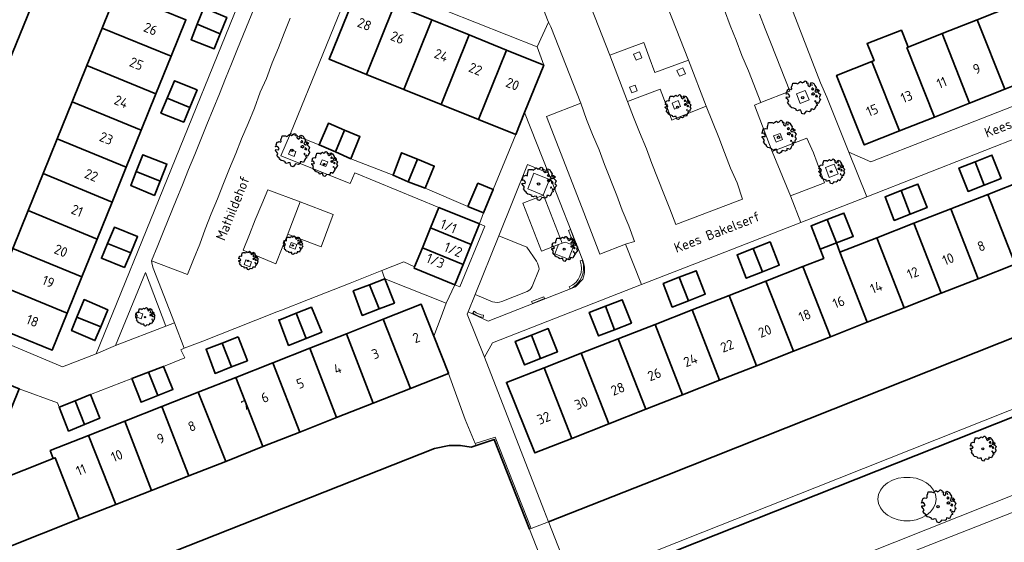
# Model space of a CAD drawing. Header units: metres. Extents: x 152391 to 157968, y 462336 to 467280.
# Tile 138 of 256: x 154445 to 154579, y 464732 to 464804. Entities that reach past the tile are written whole.
import ezdxf
from ezdxf.enums import TextEntityAlignment as Align

# ---------------------------------------------------------------- set-up
doc = ezdxf.new("R2010")
doc.units = ezdxf.units.M
doc.header["$LTSCALE"] = 0.75
doc.layers.get('0').update_dxf_attribs({"lineweight": 25})
for name, color, linetype, lineweight in [('B-GV-GR-BOOM-S', 252, 'Continuous', 25), ('B-WE-GK-BESCHOEIING-G', 251, 'GK-BESCHOEIING', 35), ('B-WE-GR-BEPLANTING_CULTUUR_VASTE PLANTENVAK-GV', 251, 'Continuous', 18), ('B-WE-GR-GROENVOORZIENING-GV', 251, 'Continuous', 18), ('B-WE-IE-TERREINAFSCHEIDING_KUNSTMATIG_MUUR-GV', 251, 'Continuous', 18), ('B-WE-KW-KUNSTWERK_DEK-GV', 5, 'Continuous', 18), ('B-WE-OG-BEBOUWING-GV', 6, 'Continuous', 35), ('B-WE-OG-BEBOUWING-T18', 1, 'Continuous', 18), ('B-WE-OG-TERREIN_CULTUURSCHEIDING-GV', 251, 'Continuous', 18), ('B-WE-OG-TOPOGRAFIE-T18', 1, 'Continuous', 18), ('B-WE-OG-WATER_SLOOT-GV', 251, 'Continuous', 18), ('B-WE-VH-VERHARDING_ASFALT-GV', 251, 'Continuous', 18), ('B-WE-VH-VERHARDING_BETONSTRAATSTEEN-GV', 251, 'Continuous', 18), ('B-WE-VH-VERHARDING_TEGEL-GV', 251, 'Continuous', 18), ('B-WE-VH-VERHARDING_TEGEL_RUBBER-GV', 251, 'Continuous', 18)]:
    doc.layers.add(name, color=color, linetype=linetype, lineweight=lineweight)
doc.styles.add('NLCS-ISO-M750-T18', font='NLCS-ISO.ttf', dxfattribs={"height": 1.35})
doc.linetypes.add('GK-BESCHOEIING', pattern='A,30,-5,[1,NLCS.SHX,S=1,R=0,X=0,Y=0],-5', length=40)

# ---------------------------------------------------------------- blocks, each defined once
blk = doc.blocks.new('SGR-BOOM_21_30')
at = {"linetype": 'Continuous'}
for p, q in [((-1.05, 1.33), (-1.02, 1.5)), ((-1.02, 1.5), (-0.67, 1.5)), ((-0.67, 1.5), (-0.52, 1.43)), ((-0.52, 1.43), (-0.47, 1.45)), ((-0.47, 1.45), (-0.37, 1.55)), ((-0.37, 1.55), (-0.23, 1.65)), ((-0.23, 1.65), (-0.13, 1.58)), ((-0.13, 1.58), (-0.06, 1.52)), ((-0.06, 1.52), (0.07, 1.58)), ((0.07, 1.58), (0.2, 1.71)), ((0.2, 1.71), (0.26, 1.73)), ((0.26, 1.73), (0.33, 1.7)), ((0.33, 1.7), (0.39, 1.65)), ((0.4, 1.53), (0.38, 1.5)), ((0.38, 1.5), (0.53, 1.52)), ((0.39, 1.65), (0.4, 1.53)), ((0.54, 1.48), (0.51, 1.29)), ((0.53, 1.52), (0.54, 1.48)), ((0.79, 1.4), (0.89, 1.56)), ((0.8, 1.29), (0.79, 1.4)), ((0.89, 1.56), (1.02, 1.53)), ((0.97, 1.37), (0.93, 1.33)), ((0.96, 1.27), (0.97, 1.37)), ((1.02, 1.53), (1.16, 1.45)), ((1.16, 1.45), (1.25, 1.27)), ((-1.7, 0.37), (-1.66, 0.48)), ((-1.49, 0.41), (-1.7, 0.37)), ((-1.68, -0.03), (-1.67, 0.09)), ((-1.67, 0.09), (-1.39, 0.07)), ((-1.66, 0.48), (-1.6, 0.53)), ((-1.63, 0.58), (-1.53, 0.87)), ((-1.6, 0.53), (-1.63, 0.58)), ((-1.53, 0.87), (-1.46, 0.86)), ((-1.42, 0.33), (-1.49, 0.41)), ((-1.46, 0.86), (-1.34, 0.91)), ((-1.33, 0.18), (-1.42, 0.33)), ((-1.39, 0.07), (-1.33, 0.18)), ((-1.34, 0.91), (-1.18, 0.86)), ((-1.18, 0.86), (-1.12, 0.92)), ((-1.13, 1.09), (-1.11, 1.19)), ((-1.12, 0.92), (-1.13, 1.09)), ((-1.11, 1.19), (-1.05, 1.33)), ((0.51, 1.29), (0.57, 1.24)), ((0.57, 1.24), (0.69, 1.15)), ((0.69, 1.15), (0.75, 1.2)), ((0.75, 1.2), (0.8, 1.29)), ((0.94, 0.91), (0.89, 0.87)), ((0.89, 0.87), (0.93, 0.83)), ((0.93, 0.41), (0.89, 0.33)), ((0.89, 0.33), (1.03, 0.32)), ((0.93, 1.33), (0.95, 1.25)), ((0.93, 0.83), (0.98, 0.84)), ((1.05, 0.46), (0.93, 0.41)), ((0.97, 0.97), (0.94, 0.91)), ((0.95, 1.25), (0.96, 1.24)), ((1.03, 0.97), (0.97, 0.97)), ((0.98, 0.84), (1.03, 0.78)), ((1.08, 0.94), (1.03, 0.97)), ((1.03, 0.78), (1.08, 0.84)), ((1.03, 0.32), (1.11, 0.25)), ((1.11, 0.46), (1.05, 0.46)), ((1.12, 0.87), (1.08, 0.94)), ((1.08, 0.84), (1.12, 0.87)), ((1.22, 0.4), (1.11, 0.46)), ((1.11, 0.25), (1.2, 0.37)), ((1.2, 0.37), (1.24, 0.41)), ((1.32, 0.79), (1.23, 0.69)), ((1.23, 0.69), (1.27, 0.63)), ((1.25, 1.27), (1.38, 1.06)), ((1.27, 0.63), (1.38, 0.56)), ((1.34, 0.18), (1.31, 0.1)), ((1.43, 0.05), (1.31, 0.1)), ((1.38, 1.06), (1.32, 0.79)), ((1.36, 0.3), (1.34, 0.23)), ((1.34, 0.23), (1.34, 0.18)), ((1.43, 0.23), (1.36, 0.3)), ((1.38, 0.56), (1.44, 0.6)), ((1.47, 0.2), (1.43, 0.23)), ((1.43, 0.05), (1.51, 0.14)), ((1.47, 0.86), (1.44, 0.81)), ((1.44, 0.81), (1.46, 0.74)), ((1.44, 0.6), (1.57, 0.56)), ((1.46, 0.74), (1.53, 0.69)), ((1.54, 0.86), (1.47, 0.86)), ((1.51, 0.14), (1.47, 0.2)), ((1.53, 0.73), (1.64, 0.68)), ((1.53, 0.69), (1.54, 0.73)), ((1.62, 0.76), (1.54, 0.86)), ((1.57, 0.56), (1.64, 0.51)), ((1.73, 0.71), (1.62, 0.76)), ((1.64, 0.68), (1.73, 0.71)), ((1.64, 0.51), (1.81, 0.32)), ((1.72, 0.1), (1.67, 0.04)), ((1.67, 0.04), (1.76, -0.09)), ((1.81, 0.32), (1.72, 0.1)), ((-1.54, -0.18), (-1.68, -0.03)), ((-1.55, -0.51), (-1.49, -0.42)), ((-1.35, -0.75), (-1.55, -0.51)), ((-1.44, -0.32), (-1.54, -0.18)), ((-1.49, -0.42), (-1.44, -0.32)), ((-1.25, -0.78), (-1.35, -0.75)), ((-1.27, -0.9), (-1.25, -0.78)), ((-1.11, -1.05), (-1.27, -0.9)), ((-0.91, -1.08), (-1.11, -1.05)), ((-0.67, -1.18), (-0.91, -1.08)), ((-0.68, -1.29), (-0.67, -1.18)), ((-0.55, -1.33), (-0.68, -1.29)), ((-0.4, -1.26), (-0.55, -1.33)), ((-0.19, -1.28), (-0.4, -1.26)), ((-0.16, -1.43), (-0.19, -1.28)), ((0.84, -1.16), (0.83, -1.36)), ((1.03, -1.18), (0.84, -1.16)), ((1.18, -1.24), (1.03, -1.18)), ((1.29, -1.01), (1.18, -1.24)), ((1.29, -0.29), (1.24, -0.36)), ((1.24, -0.36), (1.25, -0.42)), ((1.26, -0.42), (1.33, -0.41)), ((1.33, -0.34), (1.29, -0.29)), ((1.36, -0.88), (1.29, -1.01)), ((1.33, -0.41), (1.33, -0.34)), ((1.37, -0.83), (1.36, -0.88)), ((1.48, -0.8), (1.37, -0.83)), ((1.46, -0.47), (1.39, -0.59)), ((1.39, -0.59), (1.43, -0.64)), ((1.43, -0.64), (1.5, -0.7)), ((1.58, -0.59), (1.46, -0.47)), ((1.5, -0.7), (1.48, -0.8)), ((1.66, -0.52), (1.58, -0.59)), ((1.68, -0.42), (1.66, -0.52)), ((1.72, -0.31), (1.68, -0.42)), ((1.84, -0.18), (1.72, -0.31)), ((1.76, -0.09), (1.84, -0.18)), ((-0.13, -1.49), (-0.16, -1.43)), ((-0.1, -1.61), (-0.13, -1.49)), ((0.11, -1.67), (-0.1, -1.61)), ((0.25, -1.52), (0.11, -1.67)), ((0.36, -1.38), (0.25, -1.52)), ((0.68, -1.44), (0.36, -1.38)), ((0.83, -1.36), (0.68, -1.44))]:
    blk.add_line(p, q, dxfattribs=at)
blk.add_circle((0, 0), 0.126, dxfattribs=at)
blk = doc.blocks.new('SGR-BOOM_31_50')
at = {"linetype": 'Continuous'}
for p, q in [((-1.51, 1.45), (-1.48, 1.58)), ((-1.49, 1.23), (-1.51, 1.45)), ((-1.48, 1.58), (-1.4, 1.78)), ((-1.4, 1.78), (-1.36, 2)), ((-1.36, 2), (-0.89, 2)), ((-0.89, 2), (-0.69, 1.91)), ((-0.69, 1.91), (-0.63, 1.93)), ((-0.63, 1.93), (-0.49, 2.06)), ((-0.49, 2.06), (-0.3, 2.2)), ((-0.3, 2.2), (-0.18, 2.11)), ((-0.18, 2.11), (-0.08, 2.02)), ((-0.08, 2.02), (0.09, 2.11)), ((0.09, 2.11), (0.27, 2.28)), ((0.27, 2.28), (0.35, 2.31)), ((0.35, 2.31), (0.44, 2.26)), ((0.44, 2.26), (0.52, 2.2)), ((0.54, 2.04), (0.51, 2)), ((0.51, 2), (0.71, 2.02)), ((0.52, 2.2), (0.54, 2.04)), ((0.72, 1.98), (0.68, 1.71)), ((0.68, 1.71), (0.75, 1.65)), ((0.71, 2.02), (0.72, 1.98)), ((0.75, 1.65), (0.92, 1.54)), ((0.92, 1.54), (1, 1.6)), ((1, 1.6), (1.06, 1.71)), ((1.05, 1.87), (1.19, 2.09)), ((1.06, 1.71), (1.05, 1.87)), ((1.19, 2.09), (1.36, 2.04)), ((1.3, 1.82), (1.23, 1.78)), ((1.23, 1.78), (1.27, 1.67)), ((1.27, 1.67), (1.28, 1.65)), ((1.28, 1.69), (1.3, 1.82)), ((1.36, 2.04), (1.54, 1.93)), ((1.54, 1.93), (1.67, 1.69)), ((1.67, 1.69), (1.84, 1.41)), ((1.84, 1.41), (1.76, 1.06)), ((-2.27, 0.49), (-2.21, 0.64)), ((-1.99, 0.55), (-2.27, 0.49)), ((-2.24, -0.04), (-2.22, 0.11)), ((-2.22, 0.11), (-1.85, 0.09)), ((-2.21, 0.64), (-2.13, 0.71)), ((-2.18, 0.77), (-2.04, 1.17)), ((-2.13, 0.71), (-2.18, 0.77)), ((-2.04, 1.17), (-1.94, 1.14)), ((-1.9, 0.44), (-1.99, 0.55)), ((-1.94, 1.14), (-1.79, 1.21)), ((-1.77, 0.25), (-1.9, 0.44)), ((-1.85, 0.09), (-1.77, 0.25)), ((-1.79, 1.21), (-1.57, 1.14)), ((-1.57, 1.14), (-1.49, 1.23)), ((1.25, 1.21), (1.19, 1.17)), ((1.19, 1.17), (1.23, 1.1)), ((1.23, 0.55), (1.19, 0.44)), ((1.19, 0.44), (1.37, 0.42)), ((1.23, 1.1), (1.31, 1.12)), ((1.4, 0.62), (1.23, 0.55)), ((1.3, 1.3), (1.25, 1.21)), ((1.37, 1.3), (1.3, 1.3)), ((1.31, 1.12), (1.37, 1.03)), ((1.44, 1.25), (1.37, 1.3)), ((1.37, 1.03), (1.44, 1.12)), ((1.37, 0.42), (1.48, 0.33)), ((1.48, 0.62), (1.4, 0.62)), ((1.5, 1.17), (1.44, 1.25)), ((1.44, 1.12), (1.5, 1.17)), ((1.62, 0.53), (1.48, 0.62)), ((1.48, 0.33), (1.61, 0.49)), ((1.61, 0.49), (1.65, 0.55)), ((1.76, 1.06), (1.64, 0.93)), ((1.64, 0.93), (1.7, 0.84)), ((1.7, 0.84), (1.84, 0.75)), ((1.79, 0.25), (1.75, 0.14)), ((1.91, 0.07), (1.75, 0.14)), ((1.81, 0.4), (1.79, 0.31)), ((1.79, 0.31), (1.79, 0.25)), ((1.9, 0.31), (1.81, 0.4)), ((1.84, 0.75), (1.92, 0.79)), ((1.96, 0.27), (1.9, 0.31)), ((1.91, 0.07), (2.01, 0.18)), ((1.96, 1.14), (1.92, 1.08)), ((1.92, 1.08), (1.95, 0.99)), ((1.92, 0.79), (2.09, 0.75)), ((1.95, 0.99), (2.04, 0.93)), ((2.06, 1.14), (1.96, 1.14)), ((2.01, 0.18), (1.96, 0.27)), ((2.04, 0.97), (2.18, 0.9)), ((2.04, 0.93), (2.06, 0.97)), ((2.16, 1.01), (2.06, 1.14)), ((2.09, 0.75), (2.18, 0.68)), ((2.3, 0.95), (2.16, 1.01)), ((2.18, 0.9), (2.3, 0.95)), ((2.18, 0.68), (2.41, 0.42)), ((2.29, 0.14), (2.23, 0.05)), ((2.23, 0.05), (2.35, -0.13)), ((2.41, 0.42), (2.29, 0.14)), ((-2.05, -0.24), (-2.24, -0.04)), ((-2.07, -0.67), (-1.99, -0.56)), ((-1.8, -1), (-2.07, -0.67)), ((-1.91, -0.43), (-2.05, -0.24)), ((-1.99, -0.56), (-1.91, -0.43)), ((-1.67, -1.05), (-1.8, -1)), ((-1.7, -1.2), (-1.67, -1.05)), ((-1.48, -1.4), (-1.7, -1.2)), ((1.72, -0.39), (1.65, -0.48)), ((1.65, -0.48), (1.67, -0.56)), ((1.68, -0.56), (1.78, -0.54)), ((1.78, -0.45), (1.72, -0.39)), ((1.81, -1.18), (1.72, -1.35)), ((1.78, -0.54), (1.78, -0.45)), ((1.82, -1.11), (1.81, -1.18)), ((1.98, -1.07), (1.82, -1.11)), ((1.95, -0.63), (1.85, -0.78)), ((1.85, -0.78), (1.9, -0.85)), ((1.9, -0.85), (1.99, -0.94)), ((2.1, -0.78), (1.95, -0.63)), ((1.99, -0.94), (1.98, -1.07)), ((2.21, -0.7), (2.1, -0.78)), ((2.24, -0.56), (2.21, -0.7)), ((2.29, -0.41), (2.24, -0.56)), ((2.46, -0.24), (2.29, -0.41)), ((2.35, -0.13), (2.46, -0.24)), ((-1.22, -1.44), (-1.48, -1.4)), ((-0.89, -1.57), (-1.22, -1.44)), ((-0.91, -1.72), (-0.89, -1.57)), ((-0.73, -1.77), (-0.91, -1.72)), ((-0.53, -1.68), (-0.73, -1.77)), ((-0.25, -1.7), (-0.53, -1.68)), ((-0.21, -1.9), (-0.25, -1.7)), ((-0.18, -1.99), (-0.21, -1.9)), ((-0.13, -2.14), (-0.18, -1.99)), ((0.15, -2.23), (-0.13, -2.14)), ((0.34, -2.03), (0.15, -2.23)), ((0.47, -1.83), (0.34, -2.03)), ((0.91, -1.92), (0.47, -1.83)), ((1.11, -1.81), (0.91, -1.92)), ((1.13, -1.55), (1.11, -1.81)), ((1.37, -1.57), (1.13, -1.55)), ((1.58, -1.66), (1.37, -1.57)), ((1.72, -1.35), (1.58, -1.66))]:
    blk.add_line(p, q, dxfattribs=at)
blk.add_circle((0, 0), 0.169, dxfattribs=at)
blk = doc.blocks.new('SGR-BOOM_0_20')
at = {"linetype": 'Continuous'}
for p, q in [((-1.28, 0.27), (-1.24, 0.36)), ((-1.12, 0.31), (-1.28, 0.27)), ((-1.26, -0.02), (-1.25, 0.06)), ((-1.25, 0.06), (-1.04, 0.05)), ((-1.24, 0.36), (-1.2, 0.4)), ((-1.22, 0.43), (-1.15, 0.66)), ((-1.2, 0.4), (-1.22, 0.43)), ((-1.15, 0.66), (-1.09, 0.64)), ((-1.07, 0.25), (-1.12, 0.31)), ((-1.09, 0.64), (-1.01, 0.68)), ((-1, 0.14), (-1.07, 0.25)), ((-1.04, 0.05), (-1, 0.14)), ((-1.01, 0.68), (-0.88, 0.64)), ((-0.88, 0.64), (-0.84, 0.69)), ((-0.85, 0.82), (-0.83, 0.89)), ((-0.84, 0.69), (-0.85, 0.82)), ((-0.83, 0.89), (-0.79, 1)), ((-0.79, 1), (-0.76, 1.12)), ((-0.76, 1.12), (-0.5, 1.12)), ((-0.5, 1.12), (-0.39, 1.07)), ((-0.39, 1.07), (-0.35, 1.09)), ((-0.35, 1.09), (-0.27, 1.16)), ((-0.27, 1.16), (-0.17, 1.24)), ((-0.17, 1.24), (-0.1, 1.19)), ((-0.1, 1.19), (-0.05, 1.14)), ((-0.05, 1.14), (0.05, 1.19)), ((0.05, 1.19), (0.15, 1.28)), ((0.15, 1.28), (0.2, 1.3)), ((0.2, 1.3), (0.25, 1.27)), ((0.25, 1.27), (0.29, 1.24)), ((0.3, 1.15), (0.28, 1.12)), ((0.28, 1.12), (0.4, 1.14)), ((0.29, 1.24), (0.3, 1.15)), ((0.41, 1.11), (0.38, 0.96)), ((0.38, 0.96), (0.42, 0.93)), ((0.4, 1.14), (0.41, 1.11)), ((0.42, 0.93), (0.52, 0.87)), ((0.52, 0.87), (0.56, 0.9)), ((0.56, 0.9), (0.6, 0.96)), ((0.59, 1.05), (0.67, 1.17)), ((0.6, 0.96), (0.59, 1.05)), ((0.67, 1.17), (0.76, 1.15)), ((0.7, 0.68), (0.67, 0.66)), ((0.67, 0.66), (0.69, 0.62)), ((0.69, 0.31), (0.67, 0.25)), ((0.67, 0.25), (0.77, 0.24)), ((0.73, 1.03), (0.69, 1)), ((0.69, 1), (0.71, 0.94)), ((0.69, 0.62), (0.74, 0.63)), ((0.79, 0.35), (0.69, 0.31)), ((0.73, 0.73), (0.7, 0.68)), ((0.71, 0.94), (0.72, 0.93)), ((0.72, 0.95), (0.73, 1.03)), ((0.77, 0.73), (0.73, 0.73)), ((0.74, 0.63), (0.77, 0.58)), ((0.76, 1.15), (0.87, 1.09)), ((0.81, 0.71), (0.77, 0.73)), ((0.77, 0.58), (0.81, 0.63)), ((0.77, 0.24), (0.83, 0.19)), ((0.83, 0.35), (0.79, 0.35)), ((0.84, 0.66), (0.81, 0.71)), ((0.81, 0.63), (0.84, 0.66)), ((0.91, 0.3), (0.83, 0.35)), ((0.83, 0.19), (0.9, 0.27)), ((0.87, 1.09), (0.94, 0.95)), ((0.9, 0.27), (0.93, 0.31)), ((0.99, 0.59), (0.92, 0.52)), ((0.92, 0.52), (0.96, 0.47)), ((0.94, 0.95), (1.03, 0.79)), ((0.96, 0.47), (1.03, 0.42)), ((1.01, 0.14), (0.98, 0.08)), ((1.08, 0.04), (0.98, 0.08)), ((1.03, 0.79), (0.99, 0.59)), ((1.02, 0.22), (1.01, 0.18)), ((1.01, 0.18), (1.01, 0.14)), ((1.07, 0.18), (1.02, 0.22)), ((1.03, 0.42), (1.08, 0.45)), ((1.1, 0.15), (1.07, 0.18)), ((1.1, 0.64), (1.08, 0.61)), ((1.08, 0.61), (1.1, 0.56)), ((1.08, 0.45), (1.17, 0.42)), ((1.08, 0.04), (1.13, 0.1)), ((1.16, 0.64), (1.1, 0.64)), ((1.1, 0.56), (1.15, 0.52)), ((1.13, 0.1), (1.1, 0.15)), ((1.15, 0.55), (1.23, 0.51)), ((1.15, 0.52), (1.16, 0.55)), ((1.22, 0.57), (1.16, 0.64)), ((1.17, 0.42), (1.23, 0.39)), ((1.3, 0.53), (1.22, 0.57)), ((1.23, 0.51), (1.3, 0.53)), ((1.23, 0.39), (1.36, 0.24)), ((1.29, 0.08), (1.25, 0.03)), ((1.25, 0.03), (1.32, -0.07)), ((1.36, 0.24), (1.29, 0.08)), ((-1.15, -0.13), (-1.26, -0.02)), ((-1.16, -0.38), (-1.12, -0.32)), ((-1.02, -0.56), (-1.16, -0.38)), ((-1.08, -0.24), (-1.15, -0.13)), ((-1.12, -0.32), (-1.08, -0.24)), ((-0.94, -0.59), (-1.02, -0.56)), ((-0.95, -0.67), (-0.94, -0.59)), ((-0.83, -0.79), (-0.95, -0.67)), ((-0.68, -0.81), (-0.83, -0.79)), ((-0.5, -0.88), (-0.68, -0.81)), ((-0.51, -0.97), (-0.5, -0.88)), ((-0.41, -0.99), (-0.51, -0.97)), ((-0.3, -0.95), (-0.41, -0.99)), ((-0.14, -0.96), (-0.3, -0.95)), ((-0.12, -1.07), (-0.14, -0.96)), ((-0.1, -1.12), (-0.12, -1.07)), ((-0.07, -1.2), (-0.1, -1.12)), ((0.08, -1.25), (-0.07, -1.2)), ((0.19, -1.14), (0.08, -1.25)), ((0.27, -1.03), (0.19, -1.14)), ((0.51, -1.08), (0.27, -1.03)), ((0.62, -1.02), (0.51, -1.08)), ((0.63, -0.87), (0.62, -1.02)), ((0.77, -0.88), (0.63, -0.87)), ((0.89, -0.93), (0.77, -0.88)), ((0.96, -0.76), (0.89, -0.93)), ((0.96, -0.22), (0.93, -0.27)), ((0.93, -0.27), (0.94, -0.32)), ((0.95, -0.32), (1, -0.3)), ((1, -0.26), (0.96, -0.22)), ((1.02, -0.66), (0.96, -0.76)), ((1, -0.3), (1, -0.26)), ((1.03, -0.63), (1.02, -0.66)), ((1.11, -0.6), (1.03, -0.63)), ((1.1, -0.35), (1.04, -0.44)), ((1.04, -0.44), (1.07, -0.48)), ((1.07, -0.48), (1.12, -0.53)), ((1.18, -0.44), (1.1, -0.35)), ((1.12, -0.53), (1.11, -0.6)), ((1.24, -0.39), (1.18, -0.44)), ((1.26, -0.32), (1.24, -0.39)), ((1.29, -0.23), (1.26, -0.32)), ((1.38, -0.13), (1.29, -0.23)), ((1.32, -0.07), (1.38, -0.13))]:
    blk.add_line(p, q, dxfattribs=at)
blk.add_circle((0, 0), 0.0948, dxfattribs=at)

msp = doc.modelspace()

# ---------------------------------------------------------------- linework, layer by layer
at = {"layer": 'B-WE-GK-BESCHOEIING-G'}
for points in [[(154429.81, 464765.15), (154453.64, 464823.55)], [(154604.91, 464769.95), (154601.5, 464768.56), (154533.06, 464741.35), (154516.96, 464735.04)], [(154520.63, 464725.63), (154608.38, 464760.44)], [(154507.06, 464745.44), (154506.39, 464745.21), (154504.93, 464745.45), (154503.39, 464745.45), (154501.36, 464745.04), (154450.78, 464725.05), (154440.85, 464721.08)], [(154514.35, 464734.02), (154509.52, 464746.29), (154507.06, 464745.44)]]:
    msp.add_lwpolyline(points, dxfattribs=at)
at = {"layer": 'B-WE-GR-BEPLANTING_CULTUUR_VASTE PLANTENVAK-GV'}
msp.add_lwpolyline([(154505.31, 464770.22), (154504.17, 464767.41), (154504.86, 464767.13), (154508.24, 464775.46), (154507.54, 464775.74), (154506.4, 464772.93)], close=True, dxfattribs=at)
at = {"layer": 'B-WE-GR-GROENVOORZIENING-GV'}
for points in [[(154528.59, 464798.95), (154528.92, 464798.14), (154529.73, 464798.47), (154529.4, 464799.29)], [(154534.51, 464796.74), (154534.85, 464795.93), (154535.66, 464796.26), (154535.32, 464797.08)], [(154528.34, 464793.66), (154529.09, 464793.94), (154528.79, 464794.72), (154528.04, 464794.44)], [(154550.84, 464793.55), (154551.35, 464792.19), (154552.56, 464792.69), (154552.03, 464794)], [(154533.86, 464792.26), (154534.2, 464791.45), (154535.01, 464791.79), (154534.68, 464792.6)], [(154547.73, 464787.79), (154548.06, 464786.93), (154548.95, 464787.27), (154548.6, 464788.13)], [(154481.68, 464785.92), (154481.43, 464785.27), (154482.2, 464784.98), (154482.44, 464785.64)], [(154486.02, 464784.52), (154485.77, 464783.87), (154486.54, 464783.58), (154486.78, 464784.24)], [(154554.83, 464783.45), (154555.33, 464782.09), (154556.55, 464782.59), (154556.02, 464783.9)], [(154516.25, 464779.7), (154517.09, 464781.84), (154514.96, 464782.68), (154514.12, 464780.54)], [(154481.8, 464773.22), (154481.56, 464772.56), (154482.32, 464772.28), (154482.57, 464772.93)], [(154518.34, 464772.95), (154517.82, 464771.67), (154519.67, 464770.92), (154520.43, 464772.8), (154519.26, 464773.27), (154518.81, 464773.12)], [(154475.6, 464770.83), (154475.36, 464770.18), (154476.12, 464769.89), (154476.36, 464770.55)], [(154460.75, 464763.72), (154460.51, 464763.07), (154461.27, 464762.78), (154461.52, 464763.44)]]:
    msp.add_lwpolyline(points, close=True, dxfattribs=at)
at = {"layer": 'B-WE-IE-TERREINAFSCHEIDING_KUNSTMATIG_MUUR-GV'}
for points in [[(154519.95, 464774.98), (154519.68, 464774.87), (154520.34, 464773.2), (154520.62, 464773.31)], [(154516.42, 464765.53), (154516.32, 464765.8), (154514.65, 464765.15), (154514.75, 464764.87)], [(154514.35, 464734.02), (154514.57, 464734.1), (154509.67, 464746.59), (154506.95, 464745.72), (154507.06, 464745.44), (154509.52, 464746.29)]]:
    msp.add_lwpolyline(points, close=True, dxfattribs=at)
for points in [[(154521.28, 464770.69, -0.402455), (154519.79, 464767.14)], [(154519.91, 464766.87, 0.402302), (154521.56, 464770.79)], [(154506.61, 464763.57, 0.126204), (154508.04, 464762.97)], [(154508.08, 464763.26, -0.125824), (154506.8, 464763.81)]]:
    msp.add_lwpolyline(points, format="xyb", dxfattribs=at)
for points in [[(154521.56, 464770.79), (154521.28, 464770.69)], [(154519.79, 464767.14), (154519.91, 464766.87)], [(154506.8, 464763.81), (154506.61, 464763.57)], [(154508.04, 464762.97), (154508.08, 464763.26)]]:
    msp.add_lwpolyline(points, dxfattribs=at)
at = {"layer": 'B-WE-KW-KUNSTWERK_DEK-GV'}
msp.add_lwpolyline([(154514.35, 464734.02), (154517.69, 464725.54), (154518.06, 464724.61), (154518.37, 464723.82), (154520.94, 464724.82), (154520.63, 464725.63), (154520.27, 464726.56), (154517, 464734.94), (154516.96, 464735.04), (154514.57, 464734.1)], close=True, dxfattribs=at)
at = {"layer": 'B-WE-OG-BEBOUWING-GV'}
for points in [[(154465.37, 464798.66), (154467.4, 464803.67), (154457.97, 464807.54), (154455.94, 464802.51)], [(154492.08, 464796.19), (154495.92, 464805.71), (154490.82, 464807.77), (154486.98, 464798.25)], [(154495.92, 464805.71), (154492.08, 464796.19), (154497.18, 464794.13), (154501.02, 464803.65)], [(154472.09, 464801.75), (154472.98, 464803.97), (154469.84, 464805.28), (154468.95, 464803.04)], [(154575.55, 464803.66), (154579.31, 464794.17), (154584.12, 464796.08), (154580.36, 464805.57)], [(154472.09, 464801.75), (154468.95, 464803.04), (154468.11, 464800.93), (154471.25, 464799.67)], [(154502.28, 464792.07), (154506.11, 464801.58), (154501.02, 464803.65), (154497.18, 464794.13)], [(154570.75, 464801.76), (154574.51, 464792.27), (154579.31, 464794.17), (154575.55, 464803.66)], [(154455.94, 464802.51), (154453.88, 464797.42), (154463.31, 464793.55), (154465.37, 464798.66)], [(154561.14, 464797.95), (154564.91, 464788.46), (154569.71, 464790.36), (154565.95, 464799.86), (154566.1, 464799.92), (154565.96, 464800.26), (154565.18, 464802.23), (154560.5, 464800.42), (154561.42, 464798.18), (154561.46, 464798.08)], [(154574.51, 464792.27), (154570.75, 464801.76), (154566.1, 464799.92), (154565.95, 464799.86), (154569.71, 464790.36)], [(154506.11, 464801.58), (154502.28, 464792.07), (154507.38, 464790.01), (154511.21, 464799.52)], [(154507.38, 464790.01), (154512.48, 464787.95), (154513.7, 464791), (154516.3, 464797.47), (154511.21, 464799.52)], [(154564.91, 464788.46), (154561.14, 464797.95), (154556.34, 464796.05), (154560.11, 464786.55)], [(154463.31, 464793.55), (154453.88, 464797.42), (154451.86, 464792.42), (154461.29, 464788.56)], [(154464.83, 464792.92), (154467.93, 464791.65), (154468.93, 464794.07), (154465.83, 464795.33)], [(154459.25, 464783.5), (154461.29, 464788.56), (154451.86, 464792.42), (154449.82, 464787.4)], [(154467.93, 464791.65), (154464.83, 464792.92), (154463.98, 464790.9), (154467.11, 464789.68)], [(154487.87, 464785.62), (154489.1, 464788.55), (154486.87, 464789.51), (154485.61, 464786.54)], [(154487.87, 464785.62), (154489.93, 464784.65), (154491.19, 464787.68), (154489.1, 464788.55)], [(154449.82, 464787.4), (154447.9, 464782.64), (154457.32, 464778.73), (154459.25, 464783.5)], [(154460.62, 464782.93), (154463.87, 464781.58), (154464.8, 464783.93), (154461.52, 464785.21)], [(154497.8, 464781.48), (154499.07, 464784.58), (154496.89, 464785.47), (154495.71, 464782.39)], [(154497.8, 464781.48), (154500.11, 464780.64), (154501.35, 464783.65), (154499.07, 464784.58)], [(154575.26, 464784.25), (154573.05, 464783.39), (154574.31, 464780.18), (154576.51, 464781.04)], [(154576.51, 464781.04), (154578.81, 464781.94), (154577.56, 464785.15), (154575.26, 464784.25)], [(154463.87, 464781.58), (154460.62, 464782.93), (154459.86, 464781), (154463.11, 464779.65)], [(154457.32, 464778.73), (154447.9, 464782.64), (154445.84, 464777.56), (154455.27, 464773.67)], [(154582.05, 464781.76), (154577, 464779.79), (154580.73, 464770.24), (154585.78, 464772.23)], [(154505.94, 464778.15), (154508.08, 464777.25), (154509.4, 464780.46), (154507.31, 464781.3)], [(154565.15, 464780.3), (154562.95, 464779.44), (154564.2, 464776.23), (154566.4, 464777.09)], [(154566.4, 464777.09), (154568.7, 464777.99), (154567.45, 464781.2), (154565.15, 464780.3)], [(154575.68, 464768.26), (154580.73, 464770.24), (154577, 464779.79), (154571.95, 464777.81)], [(154453.19, 464768.53), (154455.27, 464773.67), (154445.84, 464777.56), (154443.76, 464772.4)], [(154506.4, 464772.93), (154507.54, 464775.74), (154501.98, 464777.99), (154500.83, 464775.19)], [(154570.63, 464766.27), (154575.68, 464768.26), (154571.95, 464777.81), (154566.89, 464775.84)], [(154556.3, 464773.14), (154555.05, 464776.35), (154552.84, 464775.49), (154554.1, 464772.28)], [(154555.05, 464776.35), (154556.3, 464773.14), (154558.6, 464774.04), (154557.34, 464777.24)], [(154456.71, 464773.08), (154459.86, 464771.78), (154460.8, 464774.01), (154457.63, 464775.3)], [(154500.83, 464775.19), (154499.72, 464772.49), (154505.31, 464770.22), (154506.4, 464772.93)], [(154570.63, 464766.27), (154566.89, 464775.84), (154561.84, 464773.86), (154565.58, 464764.29)], [(154556.79, 464771.89), (154560.53, 464762.3), (154565.58, 464764.29), (154561.84, 464773.86)], [(154453.19, 464768.53), (154443.76, 464772.4), (154441.74, 464767.41), (154451.18, 464763.54)], [(154456.71, 464773.08), (154455.86, 464771.05), (154459.01, 464769.79), (154459.86, 464771.78)], [(154498.65, 464769.88), (154498.58, 464769.71), (154504.17, 464767.41), (154505.31, 464770.22), (154499.72, 464772.49)], [(154544.94, 464772.4), (154542.74, 464771.54), (154543.99, 464768.33), (154546.19, 464769.19)], [(154544.94, 464772.4), (154546.19, 464769.19), (154548.49, 464770.09), (154547.24, 464773.29)], [(154551.73, 464769.91), (154555.48, 464760.32), (154560.53, 464762.3), (154556.79, 464771.89), (154556.3, 464773.14), (154554.1, 464772.28), (154554.58, 464771.03)], [(154534.83, 464768.45), (154536.09, 464765.24), (154538.39, 464766.14), (154537.13, 464769.34)], [(154555.48, 464760.32), (154551.73, 464769.91), (154546.68, 464767.94), (154550.43, 464758.34)], [(154492.5, 464767.44), (154493.81, 464764.12), (154495.9, 464764.93), (154494.61, 464768.26)], [(154534.83, 464768.45), (154532.63, 464767.59), (154533.88, 464764.38), (154536.09, 464765.24)], [(154451.18, 464763.54), (154441.74, 464767.41), (154439.68, 464762.32), (154449.14, 464758.49)], [(154493.81, 464764.12), (154492.5, 464767.44), (154490.27, 464766.58), (154491.51, 464763.23)], [(154541.63, 464765.96), (154545.39, 464756.35), (154550.43, 464758.34), (154546.68, 464767.94)], [(154452.52, 464763), (154455.76, 464761.67), (154456.72, 464764.01), (154453.48, 464765.4)], [(154525.98, 464761.29), (154528.28, 464762.19), (154527.03, 464765.39), (154524.73, 464764.5)], [(154545.39, 464756.35), (154541.63, 464765.96), (154536.58, 464763.99), (154540.34, 464754.37)], [(154482.49, 464763.53), (154483.82, 464760.09), (154485.96, 464760.94), (154484.56, 464764.35)], [(154501.29, 464760.4), (154499.57, 464764.76), (154494.37, 464762.71), (154498.11, 464753.25), (154503.31, 464755.3), (154503.29, 464755.36)], [(154524.73, 464764.5), (154522.52, 464763.64), (154523.78, 464760.43), (154525.98, 464761.29)], [(154535.29, 464752.38), (154540.34, 464754.37), (154536.58, 464763.99), (154531.52, 464762.01)], [(154455.76, 464761.67), (154452.52, 464763), (154451.78, 464761.16), (154454.98, 464759.79)], [(154482.49, 464763.53), (154480.26, 464762.64), (154480.09, 464762.64), (154481.43, 464759.13), (154483.82, 464760.09)], [(154493.01, 464751.24), (154498.11, 464753.25), (154494.37, 464762.71), (154489.33, 464760.72)], [(154515.88, 464757.34), (154518.17, 464758.24), (154516.92, 464761.44), (154514.62, 464760.55)], [(154530.24, 464750.4), (154535.29, 464752.38), (154531.52, 464762.01), (154526.47, 464760.04)], [(154474.54, 464760.3), (154472.36, 464759.46), (154473.64, 464756.2), (154475.8, 464757.04)], [(154484.33, 464758.75), (154488, 464749.27), (154493.01, 464751.24), (154489.33, 464760.72)], [(154515.88, 464757.34), (154514.62, 464760.55), (154512.42, 464759.68), (154513.67, 464756.48)], [(154525.19, 464748.41), (154530.24, 464750.4), (154526.47, 464760.04), (154521.42, 464758.06)], [(154473.64, 464756.2), (154472.36, 464759.46), (154470.16, 464758.62), (154471.4, 464755.32)], [(154479.27, 464756.76), (154482.96, 464747.28), (154488, 464749.27), (154484.33, 464758.75)], [(154516.36, 464756.09), (154520.14, 464746.43), (154525.19, 464748.41), (154521.42, 464758.06)], [(154449.28, 464743.68), (154437.4, 464738.99), (154436.5, 464741.26), (154437.6, 464743.88), (154440.38, 464742.8), (154444.62, 464753.22), (154437.13, 464756.25), (154436.27, 464756.6), (154431.85, 464745.69), (154434.82, 464744.49), (154433.46, 464741.22), (154434.77, 464737.96), (154434.29, 464737.7), (154437.57, 464729.39), (154452.84, 464735.41), (154449.53, 464743.78)], [(154462.31, 464755.48), (154463.55, 464752.28), (154465.64, 464753.12), (154464.36, 464756.26)], [(154482.96, 464747.28), (154479.27, 464756.76), (154474.21, 464754.76), (154477.93, 464745.3)], [(154520.14, 464746.43), (154516.36, 464756.09), (154511.2, 464754.07), (154515.07, 464744.44)], [(154463.55, 464752.28), (154462.31, 464755.48), (154460.02, 464754.61), (154461.28, 464751.36)], [(154477.93, 464745.3), (154474.21, 464754.76), (154469.1, 464752.75), (154472.84, 464743.29)], [(154452.26, 464751.57), (154453.53, 464748.31), (154455.64, 464749.17), (154454.36, 464752.45)], [(154472.84, 464743.29), (154469.1, 464752.75), (154464.12, 464750.79), (154467.79, 464741.3)], [(154453.53, 464748.31), (154452.26, 464751.57), (154450.09, 464750.68), (154451.36, 464747.42)], [(154459.05, 464748.78), (154462.71, 464739.3), (154467.79, 464741.3), (154464.12, 464750.79)], [(154457.81, 464737.37), (154462.71, 464739.3), (154459.05, 464748.78), (154454.11, 464746.84)], [(154457.81, 464737.37), (154454.11, 464746.84), (154448.86, 464744.77), (154449.28, 464743.68), (154449.53, 464743.78), (154452.84, 464735.41)]]:
    msp.add_lwpolyline(points, close=True, dxfattribs=at)
at = {"layer": 'B-WE-OG-TERREIN_CULTUURSCHEIDING-GV'}
msp.add_lwpolyline([(154524.23, 464716.42), (154525.01, 464714.5), (154570.7, 464732.53), (154602.53, 464744.98), (154616.65, 464750.6), (154622.73, 464753.07), (154621.89, 464755.17), (154559.83, 464730.47), (154525.15, 464716.79)], close=True, dxfattribs=at)
at = {"layer": 'B-WE-OG-WATER_SLOOT-GV'}
for points in [[(154429.71, 464764.92), (154429.81, 464765.15), (154453.64, 464823.55), (154447.63, 464826), (154446.79, 464825.47), (154446.16, 464825.07), (154444.92, 464824.3), (154442.98, 464819.31), (154443.86, 464818.82), (154423.35, 464767.58)], [(154525.15, 464716.79), (154559.83, 464730.47), (154621.89, 464755.17), (154618.34, 464764.05), (154618.21, 464764), (154614.28, 464762.4), (154608.51, 464760.04), (154608.38, 464760.44), (154521.56, 464726)], [(154608.38, 464760.44), (154613.8, 464762.59), (154613.43, 464763.53), (154553.35, 464739.66), (154538.05, 464733.62), (154520.27, 464726.56), (154520.63, 464725.63), (154521.56, 464726)], [(154569.85, 464737.51), (154569.59, 464736.92), (154569.18, 464736.38), (154568.62, 464735.91), (154567.95, 464735.55), (154567.19, 464735.29), (154566.38, 464735.16), (154565.54, 464735.16), (154564.73, 464735.29), (154563.97, 464735.55), (154563.3, 464735.91), (154562.74, 464736.38), (154562.33, 464736.92), (154562.07, 464737.51), (154561.98, 464738.13), (154562.07, 464738.75), (154562.33, 464739.34), (154562.74, 464739.89), (154563.3, 464740.35), (154563.97, 464740.72), (154564.73, 464740.97), (154565.54, 464741.1), (154566.38, 464741.1), (154567.19, 464740.97), (154567.95, 464740.72), (154568.62, 464740.35), (154569.18, 464739.89), (154569.59, 464739.34), (154569.85, 464738.75), (154569.94, 464738.13)], [(154569.85, 464737.51), (154569.94, 464738.13), (154569.85, 464738.75), (154569.59, 464739.34), (154569.18, 464739.89), (154568.62, 464740.35), (154567.95, 464740.72), (154567.19, 464740.97), (154566.38, 464741.1), (154565.54, 464741.1), (154564.73, 464740.97), (154563.97, 464740.72), (154563.3, 464740.35), (154562.74, 464739.89), (154562.33, 464739.34), (154562.07, 464738.75), (154561.98, 464738.13), (154562.07, 464737.51), (154562.33, 464736.92), (154562.74, 464736.38), (154563.3, 464735.91), (154563.97, 464735.55), (154564.73, 464735.29), (154565.54, 464735.16), (154566.38, 464735.16), (154567.19, 464735.29), (154567.95, 464735.55), (154568.62, 464735.91), (154569.18, 464736.38), (154569.59, 464736.92)]]:
    msp.add_lwpolyline(points, close=True, dxfattribs=at)
for points in [[(154601.5, 464768.56), (154533.06, 464741.35), (154516.96, 464735.04), (154514.57, 464734.1), (154514.35, 464734.02), (154509.52, 464746.29), (154507.06, 464745.44), (154506.39, 464745.21), (154504.93, 464745.45), (154503.39, 464745.45), (154501.36, 464745.04), (154450.78, 464725.05), (154439.32, 464720.47), (154426.47, 464715.34), (154420.64, 464712.93), (154417.33, 464712.57)], [(154518.06, 464724.61), (154520.63, 464725.63), (154520.27, 464726.56), (154538.05, 464733.62), (154553.35, 464739.66), (154613.43, 464763.53)]]:
    msp.add_lwpolyline(points, dxfattribs=at)
at = {"layer": 'B-WE-VH-VERHARDING_ASFALT-GV'}
msp.add_lwpolyline([(154517.69, 464725.54), (154518.06, 464724.61), (154518.37, 464723.82), (154520.94, 464724.82), (154520.63, 464725.63), (154520.27, 464726.56), (154517, 464734.94), (154516.96, 464735.04), (154514.57, 464734.1), (154514.35, 464734.02)], close=True, dxfattribs=at)
at = {"layer": 'B-WE-VH-VERHARDING_BETONSTRAATSTEEN-GV'}
for points in [[(154528.66, 464817.05), (154536.07, 464798.13), (154538.52, 464791.83), (154540.24, 464787.58), (154540.99, 464785.49), (154541.84, 464783.37), (154542.72, 464781.35), (154543.46, 464779.13), (154538.93, 464777.4), (154534.34, 464775.69), (154533.55, 464777.83), (154532.71, 464779.87), (154531.07, 464783.99), (154530.33, 464786.02), (154529.39, 464788.28), (154528.59, 464790.33), (154527.77, 464792.48), (154525.33, 464798.81), (154519.57, 464813.56)], [(154479.49, 464812.09), (154474.47, 464799.7), (154473.62, 464797.61), (154472.83, 464795.65), (154471.98, 464793.55), (154471.12, 464791.43), (154470.26, 464789.32), (154469.45, 464787.3), (154468.61, 464785.25), (154467.78, 464783.2), (154466.92, 464781.07), (154466.08, 464778.98), (154464.41, 464774.87), (154463.58, 464772.81), (154462.72, 464770.71), (154467.63, 464768.84), (154468.45, 464770.88), (154469.32, 464772.99), (154470.05, 464775.02), (154470.88, 464777.11), (154471.74, 464779.18), (154472.53, 464781.28), (154473.35, 464783.32), (154474.24, 464785.36), (154475.01, 464787.38), (154475.92, 464789.47), (154476.77, 464791.56), (154477.55, 464793.77), (154478.43, 464795.65), (154479.18, 464797.75), (154480.06, 464799.81), (154480.84, 464801.83), (154481.67, 464803.89)], [(154513.7, 464811.91), (154516.8, 464803.66), (154516.81, 464803.65), (154516.97, 464803.32), (154517.27, 464802.7), (154521.38, 464792.25), (154522.14, 464790.04), (154522.95, 464787.97), (154523.88, 464785.88), (154524.61, 464783.87), (154526.28, 464779.65), (154527.02, 464777.62), (154527.92, 464775.47), (154528.7, 464773.33), (154527.49, 464772.99), (154529.67, 464767.48), (154541.07, 464771.9), (154551.45, 464775.92), (154550.01, 464779.6), (154547.53, 464785.67), (154545.12, 464791.99), (154545.97, 464792.33), (154544.29, 464796.67), (154543.37, 464798.78), (154542.62, 464800.87), (154541.8, 464802.89), (154541.01, 464804.95)], [(154481.67, 464803.89), (154480.84, 464801.83), (154480.06, 464799.81), (154479.18, 464797.75), (154478.43, 464795.65), (154477.55, 464793.77), (154476.77, 464791.56), (154475.92, 464789.47), (154475.01, 464787.38), (154474.24, 464785.36), (154473.35, 464783.32), (154472.53, 464781.28), (154471.74, 464779.18), (154470.88, 464777.11), (154470.05, 464775.02), (154469.32, 464772.99), (154468.45, 464770.88), (154467.63, 464768.84), (154462.72, 464770.71), (154462.79, 464770.22), (154462.94, 464769.72), (154465.84, 464762.22), (154467.18, 464758.75), (154469.71, 464759.74), (154474.08, 464761.46), (154479.84, 464763.72), (154480.46, 464763.97), (154484.14, 464765.41), (154489.85, 464767.66), (154494.18, 464769.36), (154497.21, 464770.55), (154498.65, 464769.88), (154499.72, 464772.49), (154500.83, 464775.19), (154501.98, 464777.99), (154490.47, 464782.71), (154489.85, 464781.26), (154480.36, 464785.07), (154481.71, 464788.12), (154490.55, 464809.83)], [(154541.01, 464804.95), (154541.8, 464802.89), (154542.62, 464800.87), (154543.37, 464798.78), (154544.29, 464796.67), (154545.97, 464792.33), (154549.93, 464793.89), (154547.38, 464800.38), (154546.58, 464802.4), (154545.79, 464804.42)], [(154521.64, 464770.75), (154516.96, 464782.7), (154514.1, 464783.88), (154510.15, 464774.11), (154514, 464772.55), (154515.33, 464770.65)], [(154521.28, 464770.69), (154521.56, 464770.79)], [(154515.7, 464769.57), (154514.72, 464767.18)], [(154506.92, 464766.1), (154505.96, 464763.72), (154508.72, 464762.47), (154520.67, 464767.16), (154521.63, 464768.18)], [(154519.91, 464766.87), (154519.79, 464767.14)], [(154509.32, 464765.11), (154506.92, 464766.1)], [(154514.03, 464766.51), (154510.58, 464765.14)], [(154506.61, 464763.57), (154506.8, 464763.81)], [(154508.08, 464763.26), (154508.04, 464762.97)]]:
    msp.add_lwpolyline(points, dxfattribs=at)
for points in [[(154525.33, 464798.81), (154529.97, 464800.57), (154530.72, 464798.56), (154531.5, 464796.44), (154536.07, 464798.13), (154528.66, 464817.05), (154524.23, 464815.43), (154519.57, 464813.56)], [(154538.52, 464791.83), (154534.01, 464790.04), (154533.8, 464789.95), (154533.03, 464792.02), (154532.22, 464794.17), (154527.77, 464792.48), (154528.59, 464790.33), (154529.39, 464788.28), (154530.33, 464786.02), (154531.07, 464783.99), (154532.71, 464779.87), (154533.55, 464777.83), (154534.34, 464775.69), (154538.93, 464777.4), (154543.46, 464779.13), (154542.72, 464781.35), (154541.84, 464783.37), (154540.99, 464785.49), (154540.24, 464787.58)], [(154527.49, 464772.99), (154528.7, 464773.33), (154527.92, 464775.47), (154527.02, 464777.62), (154526.28, 464779.65), (154524.61, 464783.87), (154523.88, 464785.88), (154522.95, 464787.97), (154522.14, 464790.04), (154521.38, 464792.25), (154516.7, 464790.42), (154521.55, 464777.91), (154522.38, 464775.78), (154523.99, 464771.61)], [(154550.01, 464779.6), (154554.67, 464781.37), (154553.16, 464785.48), (154552.26, 464787.49), (154547.53, 464785.67)], [(154516.25, 464779.7), (154514.12, 464780.54), (154514.96, 464782.68), (154517.09, 464781.84)], [(154478.58, 464780.43), (154477.78, 464778.47), (154476.86, 464776.29), (154476.1, 464774.29), (154475.23, 464772.15), (154479.69, 464770.31), (154480.55, 464772.46), (154481.32, 464774.35), (154481.38, 464774.48), (154483.01, 464778.76)], [(154475.23, 464772.15), (154476.1, 464774.29), (154476.86, 464776.29), (154477.78, 464778.47), (154478.58, 464780.43), (154483.01, 464778.76), (154487.55, 464777.03), (154485.9, 464772.6), (154481.32, 464774.35), (154480.55, 464772.46), (154479.69, 464770.31)], [(154481.32, 464774.35), (154485.9, 464772.6), (154487.55, 464777.03), (154483.01, 464778.76), (154481.38, 464774.48)], [(154519.26, 464773.27), (154520.43, 464772.8), (154519.67, 464770.92), (154517.82, 464771.67), (154518.34, 464772.95), (154515.99, 464772.03), (154513.44, 464778.58), (154516.26, 464779.66), (154518.81, 464773.12)], [(154519.95, 464774.98), (154520.62, 464773.31), (154520.34, 464773.2), (154519.68, 464774.87)], [(154481.8, 464773.22), (154482.57, 464772.93), (154482.32, 464772.28), (154481.56, 464772.56)], [(154475.6, 464770.83), (154476.36, 464770.55), (154476.12, 464769.89), (154475.36, 464770.18)], [(154457.79, 464759.11), (154464.67, 464761.77), (154461.89, 464769.12)], [(154516.42, 464765.53), (154514.75, 464764.87), (154514.65, 464765.15), (154516.32, 464765.8)], [(154460.75, 464763.72), (154461.52, 464763.44), (154461.27, 464762.78), (154460.51, 464763.07)]]:
    msp.add_lwpolyline(points, close=True, dxfattribs=at)
for points in [[(154519.79, 464767.14, 0.402455), (154521.28, 464770.69)], [(154521.56, 464770.79, -0.402302), (154519.91, 464766.87)], [(154521.63, 464768.18, 0.189663), (154521.64, 464770.75)], [(154515.33, 464770.65, -0.098441), (154515.7, 464769.57)], [(154514.72, 464767.18, -0.195309), (154514.03, 464766.51)], [(154510.58, 464765.14, -0.176971), (154509.32, 464765.11)], [(154508.04, 464762.97, -0.126204), (154506.61, 464763.57)], [(154506.8, 464763.81, 0.125824), (154508.08, 464763.26)]]:
    msp.add_lwpolyline(points, format="xyb", dxfattribs=at)
at = {"layer": 'B-WE-VH-VERHARDING_TEGEL-GV'}
for points in [[(154513.7, 464811.91), (154513.3, 464812.98), (154504.27, 464809.64), (154503.25, 464809.39), (154492.19, 464813.85), (154490.55, 464809.83), (154515.42, 464799.97), (154516.97, 464803.32), (154516.81, 464803.65), (154516.8, 464803.66)], [(154607.87, 464796.98), (154605.98, 464801.79), (154601.79, 464800.18), (154561.02, 464784.25), (154558.01, 464785.55), (154560.45, 464779.45), (154590.17, 464791.13), (154591.82, 464791.8), (154593.36, 464792.42), (154597.69, 464794.18), (154599.02, 464794.72), (154604.47, 464796.93), (154605.15, 464797.21), (154605.39, 464796.62), (154605.59, 464796.12), (154606.05, 464796.27)], [(154538.52, 464791.83), (154536.07, 464798.13), (154531.5, 464796.44), (154530.72, 464798.56), (154529.97, 464800.57), (154525.33, 464798.81), (154527.77, 464792.48), (154532.22, 464794.17), (154533.03, 464792.02), (154533.8, 464789.95), (154534.01, 464790.04)], [(154528.59, 464798.95), (154529.4, 464799.29), (154529.73, 464798.47), (154528.92, 464798.14)], [(154534.51, 464796.74), (154535.32, 464797.08), (154535.66, 464796.26), (154534.85, 464795.93)], [(154528.34, 464793.66), (154528.04, 464794.44), (154528.79, 464794.72), (154529.09, 464793.94)], [(154550.84, 464793.55), (154552.03, 464794), (154552.56, 464792.69), (154551.35, 464792.19)], [(154533.86, 464792.26), (154534.68, 464792.6), (154535.01, 464791.79), (154534.2, 464791.45)], [(154516.96, 464735.04), (154516.33, 464736.67), (154508.21, 464757.51), (154505.83, 464763.4), (154505.96, 464763.72), (154506.92, 464766.1), (154510.15, 464774.11), (154514.1, 464783.88), (154516.96, 464782.7), (154513.7, 464791), (154512.48, 464787.95), (154509.4, 464780.46), (154508.08, 464777.25), (154507.54, 464775.74), (154508.24, 464775.46), (154504.86, 464767.13), (154504.17, 464767.41), (154502.99, 464764.92), (154502.29, 464763.06), (154501.29, 464760.4), (154503.29, 464755.36), (154503.31, 464755.3), (154505.57, 464749.01), (154506.95, 464745.72), (154509.67, 464746.59), (154514.57, 464734.1)], [(154485.61, 464786.54), (154481.71, 464788.12), (154480.36, 464785.07), (154489.85, 464781.26), (154490.47, 464782.71), (154501.98, 464777.99), (154507.54, 464775.74), (154508.08, 464777.25), (154505.94, 464778.15), (154500.11, 464780.64), (154497.8, 464781.48), (154495.71, 464782.39), (154489.93, 464784.65), (154487.87, 464785.62)], [(154547.73, 464787.79), (154548.6, 464788.13), (154548.95, 464787.27), (154548.06, 464786.93)], [(154481.68, 464785.92), (154482.44, 464785.64), (154482.2, 464784.98), (154481.43, 464785.27)], [(154486.02, 464784.52), (154486.78, 464784.24), (154486.54, 464783.58), (154485.77, 464783.87)], [(154554.83, 464783.45), (154556.02, 464783.9), (154556.55, 464782.59), (154555.33, 464782.09)], [(154502.99, 464764.92), (154504.17, 464767.41), (154498.58, 464769.71), (154498.65, 464769.88), (154497.21, 464770.55), (154494.18, 464769.36), (154494.61, 464768.26)], [(154464.36, 464756.26), (154467.25, 464757.43), (154466.72, 464758.54), (154467.18, 464758.75), (154465.84, 464762.22), (154464.67, 464761.77), (154457.79, 464759.11), (154455.12, 464757.97), (154450.54, 464756.2), (154446.52, 464757.89), (154439.22, 464760.95), (154437.77, 464757.67), (154437.61, 464757.4), (154437.13, 464756.25), (154444.62, 464753.22), (154449.87, 464751.3), (154450.09, 464750.68), (154452.26, 464751.57), (154454.36, 464752.45), (154460.02, 464754.61), (154462.31, 464755.48)]]:
    msp.add_lwpolyline(points, close=True, dxfattribs=at)
for points in [[(154474.56, 464805.74), (154455.12, 464757.97), (154457.79, 464759.11), (154461.89, 464769.12), (154464.67, 464761.77), (154465.84, 464762.22), (154462.94, 464769.72), (154462.79, 464770.22), (154462.72, 464770.71), (154463.58, 464772.81), (154464.41, 464774.87), (154466.08, 464778.98), (154466.92, 464781.07), (154467.78, 464783.2), (154468.61, 464785.25), (154469.45, 464787.3), (154470.26, 464789.32), (154471.12, 464791.43), (154471.98, 464793.55), (154472.83, 464795.65), (154473.62, 464797.61), (154474.47, 464799.7), (154479.49, 464812.09)], [(154545.79, 464804.42), (154546.58, 464802.4), (154547.38, 464800.38), (154549.93, 464793.89), (154545.97, 464792.33), (154545.12, 464791.99), (154547.53, 464785.67), (154552.26, 464787.49), (154553.16, 464785.48), (154554.67, 464781.37), (154550.01, 464779.6), (154551.45, 464775.92), (154560.45, 464779.45), (154558.01, 464785.55), (154554.99, 464793.06), (154554.11, 464795.03), (154549.86, 464806.11)], [(154521.38, 464792.25), (154517.27, 464802.7), (154516.97, 464803.32), (154515.42, 464799.97), (154516.3, 464797.47), (154513.7, 464791), (154516.96, 464782.7), (154521.64, 464770.75)], [(154521.63, 464768.18), (154520.67, 464767.16), (154508.72, 464762.47), (154505.96, 464763.72), (154505.83, 464763.4), (154508.21, 464757.51), (154509.32, 464759.5), (154529.67, 464767.48), (154527.49, 464772.99), (154523.99, 464771.61), (154522.38, 464775.78), (154521.55, 464777.91), (154516.7, 464790.42), (154521.38, 464792.25)], [(154602.53, 464744.98), (154570.7, 464732.53), (154525.01, 464714.5), (154522.42, 464713.52), (154500.14, 464704.71), (154445.21, 464683.08), (154431.45, 464677.66), (154429.52, 464676.77), (154414.26, 464670.76), (154411.48, 464669.66), (154409.16, 464668.75), (154357.95, 464648.56)]]:
    msp.add_lwpolyline(points, dxfattribs=at)
msp.add_lwpolyline([(154521.64, 464770.75, -0.189663), (154521.63, 464768.18)], format="xyb", dxfattribs=at)
at = {"layer": 'B-WE-VH-VERHARDING_TEGEL_RUBBER-GV'}
msp.add_lwpolyline([(154518.34, 464772.95), (154518.81, 464773.12), (154516.26, 464779.66), (154513.44, 464778.58), (154515.99, 464772.03)], close=True, dxfattribs=at)
for points in [[(154510.15, 464774.11), (154506.92, 464766.1), (154509.32, 464765.11)], [(154515.33, 464770.65), (154514, 464772.55), (154510.15, 464774.11)], [(154514.72, 464767.18), (154515.7, 464769.57)], [(154510.58, 464765.14), (154514.03, 464766.51)]]:
    msp.add_lwpolyline(points, dxfattribs=at)
for points in [[(154515.7, 464769.57, 0.098441), (154515.33, 464770.65)], [(154514.03, 464766.51, 0.195309), (154514.72, 464767.18)], [(154509.32, 464765.11, 0.176971), (154510.58, 464765.14)]]:
    msp.add_lwpolyline(points, format="xyb", dxfattribs=at)

# ---------------------------------------------------------------- block references
at = {"layer": 'B-GV-GR-BOOM-S', "transparency": 33554559}
for name, p in [('SGR-BOOM_31_50', (154551.7, 464793)), ('SGR-BOOM_21_30', (154534.6, 464791.7)), ('SGR-BOOM_31_50', (154548.4, 464787.6)), ('SGR-BOOM_31_50', (154481.9, 464785.8)), ('SGR-BOOM_21_30', (154486.3, 464783.9)), ('SGR-BOOM_21_30', (154555.6, 464782.9)), ('SGR-BOOM_31_50', (154515.6, 464781.2)), ('SGR-BOOM_0_20', (154482, 464772.8)), ('SGR-BOOM_21_30', (154519.1, 464772.3)), ('SGR-BOOM_0_20', (154475.9, 464770.7)), ('SGR-BOOM_0_20', (154461.8, 464763)), ('SGR-BOOM_21_30', (154576.31, 464745)), ('SGR-BOOM_31_50', (154570.2, 464737.1))]:
    msp.add_blockref(name, p, dxfattribs=at)

# ---------------------------------------------------------------- texts
at = {"layer": 'B-WE-OG-BEBOUWING-T18', "style": 'NLCS-ISO-M750-T18'}
for s, rotation, p in [('26', 338, (154462.58, 464802.41)), ('28', 338, (154491.81, 464803.05)), ('26', 338, (154496.32, 464801.23)), ('24', 338, (154502.31, 464798.81)), ('25', 338, (154460.65, 464797.65)), ('22', 338, (154506.98, 464796.92)), ('9', 21.7, (154575.48, 464796.96)), ('20', 338, (154512.05, 464794.87)), ('11', 21.7, (154570.7, 464795.06)), ('13', 21.7, (154565.9, 464793.15)), ('24', 338, (154458.56, 464792.47)), ('15', 21.7, (154561.2, 464791.29)), ('23', 338, (154456.53, 464787.45)), ('22', 338, (154454.49, 464782.41)), ('21', 338, (154452.54, 464777.57)), ('1/1', 338, (154503.31, 464775.42)), ('8', 21.5, (154576.1, 464772.72)), ('20', 338, (154450.32, 464772.08)), ('1/2', 337.7, (154503.94, 464772.23)), ('10', 21.5, (154571.58, 464770.95)), ('1/3', 337.6, (154501.52, 464770.7)), ('12', 21.5, (154566.75, 464769.04)), ('19', 338, (154448.61, 464767.86)), ('14', 21.5, (154561.75, 464767.08)), ('16', 21.5, (154556.61, 464765.06)), ('18', 21.5, (154551.98, 464763.24)), ('18', 338, (154446.44, 464762.5)), ('20', 21.5, (154546.53, 464761.1)), ('2', 21.5, (154498.89, 464760.19)), ('22', 21.5, (154541.36, 464759.07)), ('3', 21.5, (154493.3, 464757.99)), ('24', 21.5, (154536.36, 464757.1)), ('4', 21.5, (154488.13, 464755.95)), ('26', 21.5, (154531.43, 464755.17)), ('5', 21.5, (154483.04, 464753.95)), ('28', 21.5, (154526.43, 464753.2)), ('7', 21.5, (154475.49, 464750.97)), ('6', 21.5, (154478.19, 464752.03)), ('30', 21.5, (154521.43, 464751.24)), ('32', 21.5, (154516.3, 464749.22)), ('8', 21.5, (154468.22, 464748.1)), ('9', 21.5, (154463.96, 464746.42)), ('10', 21.5, (154457.97, 464744.06)), ('11', 21.5, (154453.08, 464742.13))]:
    msp.add_text(s, height=1.35, rotation=rotation, dxfattribs=at).set_placement(p, align=Align.MIDDLE)
at = {"layer": 'B-WE-OG-TOPOGRAFIE-T18', "style": 'NLCS-ISO-M750-T18'}
for s, rotation, p in [('Kees Bakelserf', 21.1, (154582.41, 464790.39)), ('Mathildehof', 67.9, (154473.8, 464777.9)), ('Kees Bakelserf', 21.2, (154539.99, 464774.64))]:
    msp.add_text(s, height=1.35, rotation=rotation, dxfattribs=at).set_placement(p, align=Align.MIDDLE)

doc.saveas('drawing.dxf')
